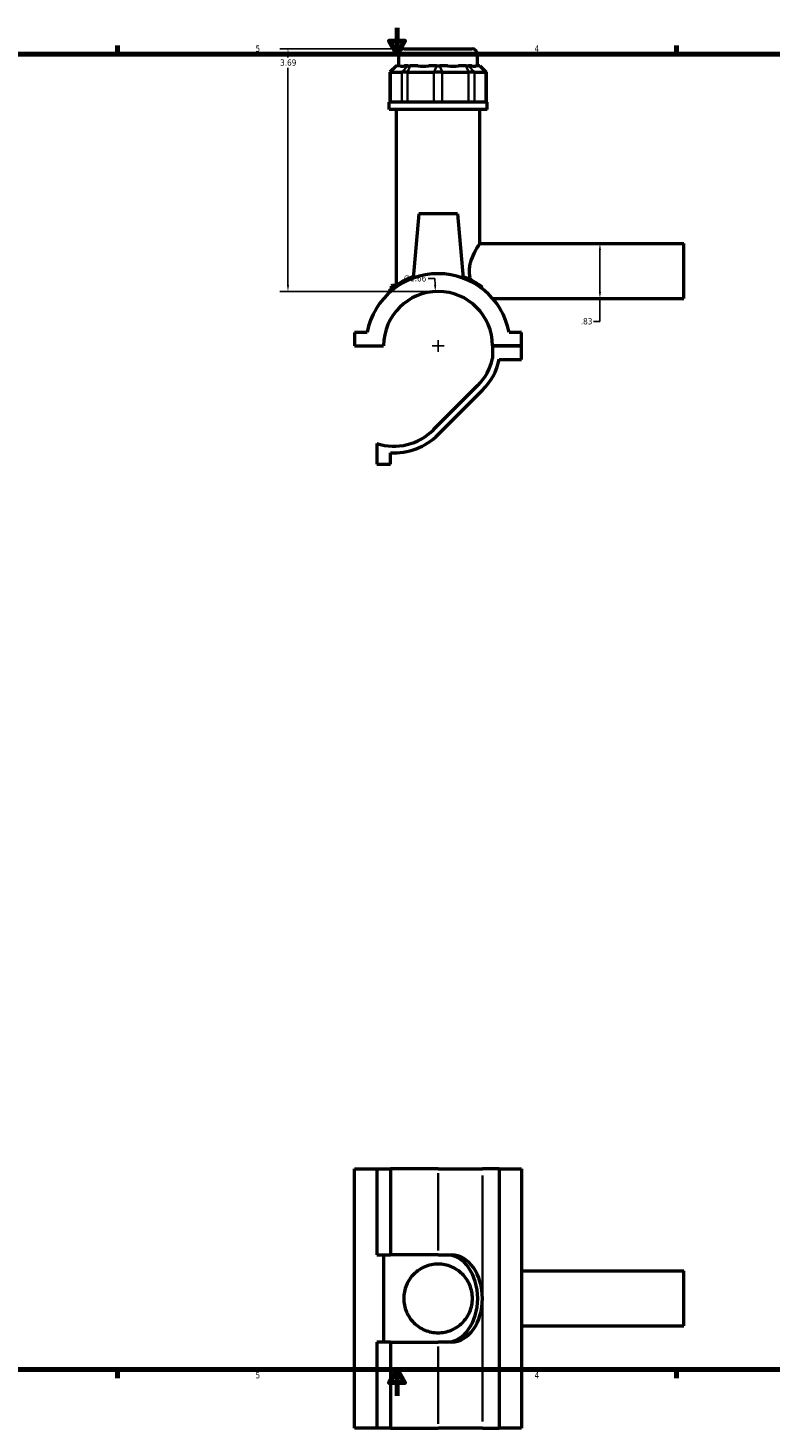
# Model space of a CAD drawing. Header units: inches. Extents: x 0.1 to 45.2, y 0.1 to 44.6.
# Tile 2 of 6: x 11.4 to 22.7, y 0.1 to 21.4. Entities that reach past the tile are written whole.
import ezdxf

# ---------------------------------------------------------------- set-up
doc = ezdxf.new("R2010")
doc.units = ezdxf.units.IN
doc.header["$MEASUREMENT"] = 0
for name, color, linetype, lineweight in [('Border (ANSI)', 7, 'Continuous', 70), ('Dimension (ANSI)', 7, 'Continuous', 25), ('Visible (ANSI)', 7, 'Continuous', 50), ('Visible Narrow (ANSI)', 7, 'Continuous', 35)]:
    doc.layers.add(name, color=color, linetype=linetype, lineweight=lineweight)
doc.styles.add('Note Text (ANSI)', font='tahoma.ttf')
doc.dimstyles.new('Default (ANSI)', dxfattribs={"dimtxt": 0.094488, "dimasz": 0.098425, "dimexe": 0.125, "dimexo": 0.0625, "dimgap": 0.031496, "dimtad": 0, "dimtih": 1, "dimtoh": 1, "dimrnd": 1e-08, "dimzin": 4, "dimdsep": 46, "dimtxsty": 'Note Text (ANSI)', "dimcen": 0.09, "dimdle": 0.393701, "dimclrd": 256, "dimclre": 256, "dimclrt": 5, "dimadec": 0, "dimazin": 1, "dimtfac": 1, "dimtofl": 0, "dimtmove": 0, "dimatfit": 3, "dimfxl": 1, "dimtolj": 1, "dimtzin": 4, "dimlwd": -1, "dimlwe": -1, "dimarcsym": 0})

# ---------------------------------------------------------------- blocks, each defined once
blk = doc.blocks.new('Borders Default Border')
at = {"layer": 'Border (ANSI)'}
for p, q in [((12.75, 21), (12.75, 21.134)), ((21.25, 21), (21.25, 21.134)), ((12.75, 1), (12.75, 0.866)), ((21.25, 1), (21.25, 0.866))]:
    blk.add_line(p, q, dxfattribs=at)
at = {"layer": 'Border (ANSI)', "flags": 128}
for points in [[(17, 21.4), (17, 21), (16.885, 21.2), (17.115, 21.2), (17, 21)], [(0.5, 1), (0.5, 21), (33.5, 21), (33.5, 1), (0.5, 1)], [(17, 0.6), (17, 1), (16.885, 0.8), (17.115, 0.8), (17, 1)]]:
    blk.add_lwpolyline(points, dxfattribs=at)
at = {"layer": 'Border (ANSI)', "color": 5, "true_color": 0x0000ff, "char_height": 0.0945, "attachment_point": 7, "style": 'Note Text (ANSI)'}
for s, insert in [('5', (14.847, 21.038)), ('4', (19.092, 21.04)), ('5', (14.847, 0.864)), ('4', (19.092, 0.866))]:
    blk.add_mtext(s, dxfattribs=dict(at, insert=insert))
blk = doc.blocks.new('*D6')
at = {"layer": 'Defpoints', "color": 0, "transparency": 16777216}
for p in [(17.584, 17.392), (17.665, 15.737)]:
    blk.add_point(p, dxfattribs=at)
at = {"layer": 'Dimension (ANSI)', "transparency": 16777216}
for p, q in [((17.476, 17.589), (17.575, 17.589)), ((17.575, 17.589), (17.58, 17.491)), ((17.625, 16.475), (17.625, 16.655)), ((17.535, 16.565), (17.715, 16.565))]:
    blk.add_line(p, q, dxfattribs=at)
blk.add_solid([(17.596, 17.492), (17.563, 17.49), (17.584, 17.392)], dxfattribs=at)
at = {"layer": 'Dimension (ANSI)', "color": 5, "transparency": 16777216, "insert": (17.1, 17.64), "char_height": 0.0945, "attachment_point": 1, "style": 'Note Text (ANSI)'}
blk.add_mtext('\\A1;∅1.66', dxfattribs=at)
blk = doc.blocks.new('*D7')
at = {"layer": 'Defpoints', "color": 0, "transparency": 16777216}
for p in [(19.876, 18.121), (19.955, 17.286), (20.086, 17.286)]:
    blk.add_point(p, dxfattribs=at)
at = {"layer": 'Dimension (ANSI)', "transparency": 16777216}
for p, q in [((20.086, 18.022), (20.086, 17.385)), ((20.086, 17.286), (20.086, 16.938)), ((20.086, 16.938), (19.988, 16.938))]:
    blk.add_line(p, q, dxfattribs=at)
for points in [[(20.07, 18.022), (20.103, 18.022), (20.086, 18.121)], [(20.07, 17.385), (20.103, 17.385), (20.086, 17.286)]]:
    blk.add_solid(points, dxfattribs=at)
at = {"layer": 'Dimension (ANSI)', "color": 5, "transparency": 16777216, "insert": (19.795, 16.987), "char_height": 0.0945, "attachment_point": 1, "style": 'Note Text (ANSI)'}
blk.add_mtext('\\A1;.83', dxfattribs=at)
blk = doc.blocks.new('*D8')
at = {"layer": 'Defpoints', "color": 0, "transparency": 16777216}
for p in [(15.341, 21.083), (17.111, 21.083), (17.625, 17.393)]:
    blk.add_point(p, dxfattribs=at)
at = {"layer": 'Dimension (ANSI)', "transparency": 16777216}
for p, q in [((17.049, 21.083), (15.216, 21.083)), ((15.341, 20.985), (15.341, 20.953)), ((15.341, 17.492), (15.341, 20.792)), ((17.562, 17.393), (15.216, 17.393))]:
    blk.add_line(p, q, dxfattribs=at)
for points in [[(15.325, 20.985), (15.358, 20.985), (15.341, 21.083)], [(15.325, 17.492), (15.358, 17.492), (15.341, 17.393)]]:
    blk.add_solid(points, dxfattribs=at)
at = {"layer": 'Dimension (ANSI)', "color": 5, "transparency": 16777216, "insert": (15.221, 20.922), "char_height": 0.0945, "attachment_point": 1, "style": 'Note Text (ANSI)'}
blk.add_mtext('\\A1;3.69', dxfattribs=at)

msp = doc.modelspace()

# ---------------------------------------------------------------- linework, layer by layer
at = {"layer": 'Visible (ANSI)'}
for p, q in [((17.111, 21.083), (18.139, 21.083)), ((17.028, 20.825), (17.028, 21.001)), ((18.222, 20.825), (18.222, 21.001)), ((16.992, 20.825), (16.893, 20.726)), ((16.905, 20.726), (16.893, 20.726)), ((16.893, 20.726), (16.893, 20.272)), ((16.905, 20.726), (17.071, 20.726)), ((16.992, 20.825), (16.997, 20.825)), ((17.045, 20.825), (16.997, 20.825)), ((17.161, 20.726), (17.071, 20.726)), ((17.163, 20.825), (17.115, 20.825)), ((17.161, 20.726), (17.561, 20.726)), ((17.163, 20.825), (17.199, 20.825)), ((17.315, 20.825), (17.199, 20.825)), ((17.6, 20.825), (17.484, 20.825)), ((17.688, 20.726), (17.561, 20.726)), ((17.6, 20.825), (17.65, 20.825)), ((17.766, 20.825), (17.65, 20.825)), ((17.688, 20.726), (18.089, 20.726)), ((18.051, 20.825), (17.935, 20.825)), ((18.051, 20.825), (18.087, 20.825)), ((18.135, 20.825), (18.087, 20.825)), ((18.179, 20.726), (18.089, 20.726)), ((18.179, 20.726), (18.344, 20.726)), ((18.253, 20.825), (18.205, 20.825)), ((18.253, 20.825), (18.258, 20.825)), ((18.258, 20.825), (18.357, 20.726)), ((18.357, 20.726), (18.344, 20.726)), ((18.357, 20.726), (18.357, 20.272)), ((18.371, 20.272), (16.879, 20.272)), ((16.879, 20.161), (16.879, 20.272)), ((18.371, 20.161), (18.371, 20.272)), ((18.371, 20.161), (16.879, 20.161)), ((16.991, 17.49), (16.991, 20.161)), ((18.259, 18.121), (18.259, 20.161)), ((17.33, 18.575), (17.244, 17.595)), ((17.92, 18.575), (17.33, 18.575)), ((17.92, 18.575), (18.006, 17.595)), ((18.259, 18.121), (21.365, 18.121)), ((21.365, 17.286), (21.365, 18.121)), ((16.933, 17.49), (16.916, 17.473)), ((16.969, 17.473), (16.916, 17.473)), ((16.916, 17.433), (16.916, 17.473)), ((16.933, 17.49), (16.993, 17.49)), ((16.879, 17.393), (16.879, 17.372)), ((18.454, 17.286), (21.365, 17.286)), ((16.546, 16.772), (16.355, 16.772)), ((16.355, 16.772), (16.355, 16.567)), ((18.895, 16.772), (18.704, 16.772)), ((18.895, 16.567), (18.895, 16.772)), ((16.355, 16.567), (16.796, 16.567)), ((18.454, 16.567), (18.895, 16.567)), ((18.895, 16.567), (18.454, 16.567)), ((18.454, 16.567), (18.454, 16.373)), ((18.895, 16.361), (18.895, 16.567)), ((18.556, 16.361), (18.895, 16.361)), ((18.226, 15.963), (17.552, 15.289)), ((17.625, 15.217), (18.299, 15.891)), ((16.694, 15.08), (16.694, 14.768)), ((16.899, 14.768), (16.899, 14.939)), ((16.694, 14.768), (16.899, 14.768)), ((16.355, 4.05), (16.694, 4.05)), ((16.355, 0.11), (16.355, 4.05)), ((16.694, 4.05), (16.694, 2.743)), ((16.694, 4.05), (16.899, 4.05)), ((16.899, 4.05), (16.899, 2.743)), ((17.625, 4.05), (16.899, 4.05)), ((17.625, 4.05), (18.299, 4.05)), ((18.556, 4.05), (18.299, 4.05)), ((18.556, 4.05), (18.556, 0.11)), ((18.556, 4.05), (18.895, 4.05)), ((18.895, 4.05), (18.895, 0.11)), ((16.694, 2.743), (16.899, 2.743)), ((16.796, 2.743), (16.796, 1.417)), ((17.625, 2.743), (16.899, 2.743)), ((17.625, 2.743), (17.83, 2.743)), ((18.895, 2.498), (21.365, 2.498)), ((21.365, 1.663), (21.365, 2.498)), ((18.895, 1.663), (21.365, 1.663)), ((16.899, 1.417), (16.694, 1.417)), ((16.694, 1.417), (16.694, 0.11)), ((16.899, 1.417), (17.625, 1.417)), ((16.899, 1.417), (16.899, 0.11)), ((17.83, 1.417), (17.625, 1.417)), ((16.694, 0.11), (16.355, 0.11)), ((16.899, 0.11), (16.694, 0.11)), ((16.899, 0.11), (17.625, 0.11)), ((18.299, 0.11), (17.625, 0.11)), ((18.299, 0.11), (18.556, 0.11)), ((18.895, 0.11), (18.556, 0.11))]:
    msp.add_line(p, q, dxfattribs=at)
for centre, radius, start, end in [((17.111, 21.001), 0.0829, 90, 180), ((18.139, 21.001), 0.0829, 0, 90), ((17.625, 16.565), 1.099, 10.8674, 169.1326), ((17.625, 16.565), 0.829, 0.1361, 179.8639), ((16.896, 17.393), 0.0166, 131.3503, 180), ((17.625, 16.565), 0.851, 315, 346.9633), ((17.625, 16.565), 0.953, 315, 347.6862), ((16.951, 15.891), 0.851, 252.4004, 315), ((16.951, 15.891), 0.953, 266.8726, 315)]:
    msp.add_arc(centre, radius, start, end, dxfattribs=at)
for centre, major_axis, ratio, start_param, end_param in [((17.625, 21.415), (-0.585, -0.585), 0.198912, 0.042463, 0.350237), ((17.625, 21.415), (0.496, 0.496), 0.668179, 3.576754, 3.884528), ((17.625, 21.415), (0.496, -0.496), 0.668179, 5.54025, 5.848024), ((17.625, 21.415), (0.585, -0.585), 0.198912, 5.932949, 6.240723), ((17.758, 2.08), (0, 0.663), 0.707107, 4.712389, 6.283185), ((17.83, 2.08), (0, 0.663), 0.707107, 4.712389, 6.283185), ((17.758, 2.08), (0, -0.663), 0.707107, 0, 1.570796), ((17.83, 2.08), (0, -0.663), 0.707107, 0, 1.570796)]:
    msp.add_ellipse(centre, major_axis=major_axis, ratio=ratio, start_param=start_param, end_param=end_param, dxfattribs=at)
for points, knots in [([(18.121, 17.57), (18.116, 17.586), (18.112, 17.603), (18.105, 17.648), (18.102, 17.676), (18.102, 17.731), (18.105, 17.759), (18.114, 17.813), (18.121, 17.84), (18.145, 17.916), (18.167, 17.962), (18.205, 18.034), (18.224, 18.066), (18.251, 18.11), (18.259, 18.121), (18.259, 18.121)], [-3.664401, -3.664401, -3.664401, -3.664401, -3.531478, -3.531478, -3.322732, -3.322732, -3.113987, -3.113987, -2.905241, -2.905241, -2.48775, -2.48775, -2.074558, -2.074558, -1.661366, -1.661366, -1.661366, -1.661366]), ([(17.246, 17.619), (17.209, 17.606), (17.173, 17.591), (17.068, 17.54), (17.008, 17.502), (16.941, 17.452), (16.922, 17.437), (16.894, 17.414), (16.886, 17.407), (16.885, 17.406), (16.885, 17.406), (16.885, 17.406)], [9.918454, 9.918454, 9.918454, 9.918454, 10.256562, 10.256562, 11.01676, 11.01676, 11.425852, 11.425852, 11.85769, 11.85769, 11.891236, 11.891236, 11.891236, 11.891236]), ([(18.274, 17.478), (18.233, 17.507), (18.181, 17.54), (18.083, 17.588), (18.045, 17.604), (18.004, 17.619)], [6.886906, 6.886906, 6.886906, 6.886906, 7.545812, 7.545812, 7.918387, 7.918387, 7.918387, 7.918387]), ([(18.291, 17.456), (18.289, 17.46), (18.288, 17.463), (18.283, 17.47), (18.28, 17.473), (18.276, 17.476), (18.275, 17.477), (18.274, 17.478)], [-0.08140519, -0.08140519, -0.08140519, -0.08140519, -0.0469339, -0.0469339, -0.01231355, -0.01231355, 0, 0, 0, 0]), ([(17.103, 2.08), (17.103, 2.114), (17.106, 2.149), (17.12, 2.217), (17.13, 2.251), (17.171, 2.347), (17.21, 2.404), (17.301, 2.495), (17.358, 2.535), (17.454, 2.575), (17.488, 2.585), (17.556, 2.599), (17.591, 2.602), (17.659, 2.602), (17.693, 2.599), (17.762, 2.585), (17.795, 2.575), (17.892, 2.535), (17.949, 2.495), (18.04, 2.404), (18.079, 2.347), (18.12, 2.251), (18.13, 2.217), (18.144, 2.149), (18.147, 2.114), (18.147, 2.046), (18.144, 2.011), (18.13, 1.943), (18.12, 1.91), (18.079, 1.814), (18.04, 1.757), (17.949, 1.666), (17.892, 1.626), (17.795, 1.586), (17.762, 1.575), (17.693, 1.562), (17.659, 1.558), (17.591, 1.558), (17.556, 1.562), (17.488, 1.575), (17.454, 1.586), (17.358, 1.626), (17.301, 1.666), (17.21, 1.757), (17.171, 1.814), (17.13, 1.91), (17.12, 1.943), (17.106, 2.011), (17.103, 2.046), (17.103, 2.08)], [0, 0, 0, 0, 0.259789, 0.259789, 0.519579, 0.519579, 1.039158, 1.039158, 1.554462, 1.554462, 1.812115, 1.812115, 2.069767, 2.069767, 2.327419, 2.327419, 2.585072, 2.585072, 3.100377, 3.100377, 3.619955, 3.619955, 3.879745, 3.879745, 4.139534, 4.139534, 4.399324, 4.399324, 4.659113, 4.659113, 5.178692, 5.178692, 5.693997, 5.693997, 5.951649, 5.951649, 6.209301, 6.209301, 6.466954, 6.466954, 6.724606, 6.724606, 7.239911, 7.239911, 7.759489, 7.759489, 8.019279, 8.019279, 8.279068, 8.279068, 8.279068, 8.279068])]:
    msp.add_open_spline(points, degree=3, knots=knots, dxfattribs=at)
msp.add_open_spline([(18.3, 17.432), (18.297, 17.439), (18.294, 17.448), (18.291, 17.456)], degree=3, dxfattribs=at)
at = {"layer": 'Visible Narrow (ANSI)'}
for p, q in [((18.214, 21.001), (17.036, 21.001)), ((16.905, 20.294), (16.905, 20.703)), ((16.993, 20.82), (16.91, 20.731)), ((17.071, 20.703), (17.071, 20.294)), ((17.158, 20.82), (17.076, 20.731)), ((17.161, 20.294), (17.161, 20.703)), ((17.197, 20.82), (17.163, 20.731)), ((17.561, 20.703), (17.561, 20.294)), ((17.598, 20.82), (17.563, 20.731)), ((17.652, 20.82), (17.686, 20.731)), ((17.688, 20.294), (17.688, 20.703)), ((18.053, 20.82), (18.087, 20.731)), ((18.089, 20.703), (18.089, 20.294)), ((18.091, 20.82), (18.174, 20.731)), ((18.179, 20.294), (18.179, 20.703)), ((18.257, 20.82), (18.34, 20.731)), ((18.344, 20.703), (18.344, 20.294)), ((17.625, 3.985), (17.625, 2.809)), ((18.299, 3.952), (18.299, 2.179)), ((18.299, 1.982), (18.299, 0.209)), ((17.625, 1.352), (17.625, 0.176))]:
    msp.add_line(p, q, dxfattribs=at)
for points, knots in [([(16.879, 17.393), (16.879, 17.393), (16.879, 17.393), (16.88, 17.394), (16.888, 17.401), (16.916, 17.424), (16.935, 17.439), (17.004, 17.488), (17.064, 17.526), (17.171, 17.576), (17.206, 17.591), (17.245, 17.604)], [-11.891236, -11.891236, -11.891236, -11.891236, -11.85769, -11.85769, -11.425852, -11.425852, -11.01676, -11.01676, -10.256562, -10.256562, -9.913792, -9.913792, -9.913792, -9.913792]), ([(18.005, 17.604), (18.047, 17.589), (18.086, 17.573), (18.187, 17.525), (18.24, 17.491), (18.285, 17.46), (18.288, 17.458), (18.291, 17.456)], [-7.923049, -7.923049, -7.923049, -7.923049, -7.545812, -7.545812, -6.869182, -6.869182, -6.819107, -6.819107, -6.819107, -6.819107])]:
    msp.add_open_spline(points, degree=3, knots=knots, dxfattribs=at)

# ---------------------------------------------------------------- block references
msp.add_blockref('Borders Default Border', (0, 0))

# ---------------------------------------------------------------- dimensions: what is measured, and where the dimension line sits
at = {"layer": 'Dimension (ANSI)'}
for base, p1, p2, angle, override, picture, middle in [((15.341, 21.083), (17.625, 17.393), (17.111, 21.083), 90, {"dimgap": 0.031496, "dimdec": 2, "dimtol": 0, "dimlim": 0, "dimtp": 0, "dimtm": 0, "dimtdec": 2, "dimatfit": 1}, '*D8', (15.341, 20.873)), ((20.0865, 17.2861), (19.8756, 18.1207), (19.9553, 17.2861), 270, {"dimgap": 0.031496, "dimdec": 2, "dimse1": 1, "dimse2": 1, "dimtol": 0, "dimlim": 0, "dimtp": 0, "dimtm": 0, "dimtdec": 2, "dimatfit": 2}, '*D7', (19.8756, 16.9377))]:
    dim = msp.add_linear_dim(base=base, p1=p1, p2=p2, angle=angle, dimstyle='Default (ANSI)', override=override, dxfattribs=at)
    dim.commit()
    dim.dimension.update_dxf_attribs({"geometry": picture, "text_midpoint": middle, "dimtype": 160})
dim = msp.add_diameter_dim_2p(p1=(17.665, 15.737), p2=(17.584, 17.392), dimstyle='Default (ANSI)', override={"dimgap": 0.031496, "dimdec": 2, "dimlfac": 1, "dimtol": 0, "dimlim": 0, "dimtp": 0, "dimtm": 0, "dimtdec": 2}, dxfattribs=at)
dim.commit()
dim.dimension.update_dxf_attribs({"geometry": '*D6', "text_midpoint": (17.272, 17.589)})

doc.saveas('drawing.dxf')
